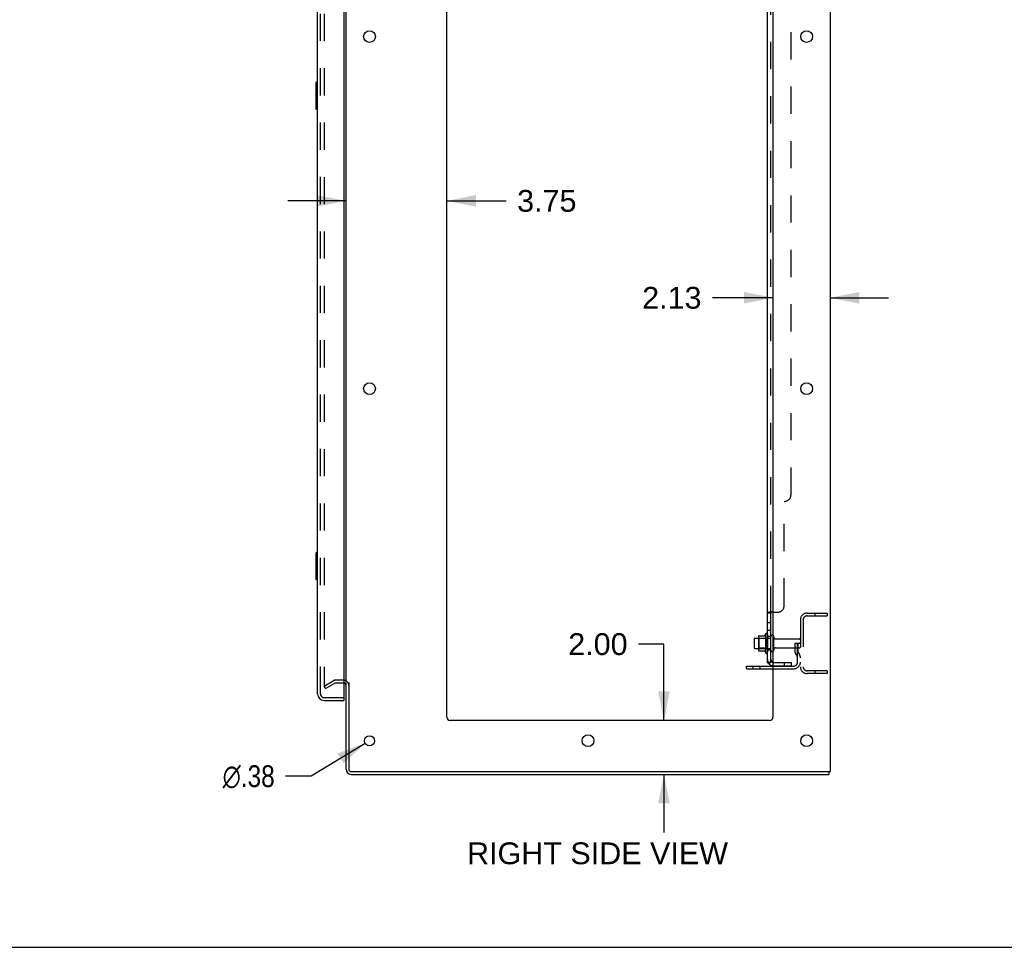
# Model space of a CAD drawing. Header units: inches. Extents: x 0 to 184, y 0 to 119.
# Tile 58 of 113: x 96 to 133, y 0 to 35. Entities that reach past the tile are written whole.
import ezdxf

# ---------------------------------------------------------------- set-up
doc = ezdxf.new("R2010")
doc.units = ezdxf.units.IN
doc.header["$LTSCALE"] = 10.121375
doc.header["$MEASUREMENT"] = 0
doc.linetypes.add('HIDDEN', pattern=[0.2, 0.1, -0.1])
doc.layers.get('0').update_dxf_attribs({"linetype": 'CONTINUOUS'})
for name, color, linetype in [('DEFAULT_2', 8, 'HIDDEN'), ('DIMENSIONS', 7, 'CONTINUOUS'), ('DOOR_ASSEMBLY', 7, 'CONTINUOUS'), ('SUBPANEL', 7, 'CONTINUOUS')]:
    doc.layers.add(name, color=color, linetype=linetype)
doc.styles.get("Standard").update_dxf_attribs({"font": 'arial.ttf'})
doc.styles.add('TEXTSTYLE_1', font='gdt', dxfattribs={"width": 0.8})
doc.dimstyles.new('DIMSTYLE_1', dxfattribs={"dimtxt": 0.811875, "dimasz": 1.0825, "dimexe": 0.09, "dimexo": 0.07, "dimgap": 0.0375, "dimtad": 0, "dimtih": 1, "dimtoh": 1, "dimzin": 4, "dimdsep": 46, "dimtxsty": 'Standard', "dimblk": '_FILLED', "dimblk1": '_FILLED', "dimblk2": '_FILLED', "dimcen": 0.09, "dimadec": 3, "dimazin": 1, "dimtfac": 1, "dimtdec": 3, "dimtofl": 0, "dimtmove": 0, "dimatfit": 3, "dimldrblk": '_FILLED', "dimfxl": 0, "dimtolj": 1, "dimtzin": 4, "dimarcsym": 0})
doc.dimstyles.new('DIMSTYLE_2', dxfattribs={"dimtxt": 0.811875, "dimasz": 1.0825, "dimexe": 0.09, "dimexo": 0.07, "dimgap": 0.09, "dimtad": 0, "dimtih": 1, "dimtoh": 1, "dimzin": 4, "dimdsep": 46, "dimtxsty": 'Standard', "dimblk": '_FILLED', "dimblk1": '_FILLED', "dimblk2": '_FILLED', "dimcen": 0.09, "dimadec": 3, "dimazin": 1, "dimtfac": 1, "dimtdec": 3, "dimtofl": 0, "dimtmove": 0, "dimatfit": 1, "dimldrblk": '_FILLED', "dimfxl": 0, "dimtolj": 1, "dimtzin": 4, "dimarcsym": 0})

# ---------------------------------------------------------------- blocks, each defined once
blk = doc.blocks.new('_FILLED')
at = {"color": 0, "linetype": 'ByBlock'}
blk.add_solid([(0, 0), (-1, 0.2), (-1, -0.2)], dxfattribs=at)
blk = doc.blocks.new('*D17')
at = {"layer": 'DIMENSIONS', "color": 2, "linetype": 'Continuous'}
for p, q in [((108.136, 27.773), (105.971, 27.773)), ((111.886, 27.773), (114.092, 27.773))]:
    blk.add_line(p, q, dxfattribs=at)
at = {"layer": 'DIMENSIONS', "color": 2, "linetype": 'Continuous', "xscale": 1.0825, "yscale": 1.0825, "zscale": 1.0825}
blk.add_blockref('_FILLED', (108.136, 27.773), dxfattribs=at)
at = {"layer": 'DIMENSIONS', "color": 2, "linetype": 'Continuous', "xscale": 1.0825, "yscale": 1.0825, "zscale": 1.0825, "rotation": 180}
blk.add_blockref('_FILLED', (111.886, 27.773), dxfattribs=at)
at = {"layer": 'DIMENSIONS', "color": 2, "linetype": 'Continuous', "insert": (114.498, 28.179), "char_height": 0.8119, "width": 2.20625, "attachment_point": 1, "line_spacing_factor": 0.9}
blk.add_mtext('3.75', dxfattribs=at)
blk = doc.blocks.new('*D18')
at = {"layer": 'DIMENSIONS', "color": 2, "linetype": 'Continuous'}
for p, q in [((124.011, 24.167), (121.761, 24.167)), ((126.136, 24.167), (128.301, 24.167))]:
    blk.add_line(p, q, dxfattribs=at)
at = {"layer": 'DIMENSIONS', "color": 2, "linetype": 'Continuous', "xscale": 1.0825, "yscale": 1.0825, "zscale": 1.0825}
blk.add_blockref('_FILLED', (124.011, 24.167), dxfattribs=at)
at = {"layer": 'DIMENSIONS', "color": 2, "linetype": 'Continuous', "xscale": 1.0825, "yscale": 1.0825, "zscale": 1.0825, "rotation": 180}
blk.add_blockref('_FILLED', (126.136, 24.167), dxfattribs=at)
at = {"layer": 'DIMENSIONS', "color": 2, "linetype": 'Continuous', "insert": (121.355, 24.573), "char_height": 0.8119, "width": 2.20625, "attachment_point": 3, "line_spacing_factor": 0.9}
blk.add_mtext('2.13', dxfattribs=at)
blk = doc.blocks.new('*D19')
at = {"layer": 'DIMENSIONS', "color": 2, "linetype": 'Continuous'}
for p, q in [((119.959, 11.281), (119.012, 11.281)), ((119.959, 8.436), (119.959, 11.281)), ((119.959, 6.436), (119.959, 4.271))]:
    blk.add_line(p, q, dxfattribs=at)
at = {"layer": 'DIMENSIONS', "color": 2, "linetype": 'Continuous', "xscale": 1.0825, "yscale": 1.0825, "zscale": 1.0825}
for p, rotation in [((119.959, 8.436), 270), ((119.959, 6.436), 90)]:
    blk.add_blockref('_FILLED', p, dxfattribs=dict(at, rotation=rotation))
at = {"layer": 'DIMENSIONS', "color": 2, "linetype": 'Continuous', "insert": (118.606, 11.687), "char_height": 0.8119, "width": 2.20625, "attachment_point": 3, "line_spacing_factor": 0.9}
blk.add_mtext('2.00', dxfattribs=at)
blk = doc.blocks.new('*D21')
at = {"layer": 'DIMENSIONS', "color": 2, "linetype": 'Continuous'}
for p, q in [((108.851, 7.589), (106.838, 6.368)), ((106.838, 6.368), (105.891, 6.368))]:
    blk.add_line(p, q, dxfattribs=at)
at = {"layer": 'DIMENSIONS', "color": 2, "linetype": 'Continuous', "xscale": 1.0825, "yscale": 1.0825, "zscale": 1.0825, "rotation": 31.2392584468}
blk.add_blockref('_FILLED', (108.851, 7.589), dxfattribs=at)
at = {"layer": 'DIMENSIONS', "color": 2, "linetype": 'Continuous', "insert": (105.485, 6.774), "char_height": 0.81188, "width": 2.65796, "attachment_point": 3, "line_spacing_factor": 0.9, "style": 'TEXTSTYLE_1'}
blk.add_mtext('{\\fgdt;n}\\fArial;.38', dxfattribs=at)

msp = doc.modelspace()

# ---------------------------------------------------------------- linework, layer by layer
at = {"color": 3, "linetype": 'Continuous'}
for p, q in [((126.136, 74.332), (126.136, 6.54)), ((108.136, 9.884), (108.136, 70.988)), ((111.886, 8.561), (111.886, 70.936)), ((124.011, 70.936), (124.011, 8.561)), ((123.032, 10.467), (124.011, 10.467)), ((108.136, 6.625), (108.136, 9.853)), ((108.24, 9.853), (108.24, 6.63)), ((123.886, 8.436), (112.011, 8.436)), ((108.325, 6.436), (126.084, 6.436)), ((108.33, 6.54), (126.136, 6.54))]:
    msp.add_line(p, q, dxfattribs=at)
at = {"color": 7, "linetype": 'Continuous'}
for p, q in [((123.307, 11.468), (123.307, 11.153)), ((123.337, 11.498), (123.471, 11.498)), ((123.471, 11.567), (123.471, 11.055)), ((123.482, 11.588), (123.709, 11.588)), ((123.737, 11.667), (123.737, 10.955)), ((123.337, 11.123), (123.471, 11.123)), ((123.482, 11.033), (123.709, 11.033)), ((123.032, 10.363), (123.032, 10.467)), ((123.032, 10.363), (124.011, 10.363)), ((126.084, 6.54), (126.084, 6.436)), ((0, 0), (184.025, 0))]:
    msp.add_line(p, q, dxfattribs=at)
at = {"color": 3, "linetype": 'Continuous'}
for centre, radius in [((109.011, 33.886), 0.219), ((125.261, 33.886), 0.219), ((109.011, 20.786), 0.219), ((125.261, 20.786), 0.219), ((109.011, 7.686), 0.188), ((117.136, 7.686), 0.219), ((125.261, 7.686), 0.219)]:
    msp.add_circle(centre, radius, dxfattribs=at)
at = {"color": 7, "linetype": 'Continuous'}
for centre, radius, start, end in [((123.337, 11.468), 0.03, 90, 180), ((123.612, 11.567), 0.141, 174.7919, 180), ((123.482, 11.578), 0.01, 90, 174.8062), ((123.69, 11.598), 0.01, 270, 336.0321), ((124.337, 11.311), 0.698, 149.3369, 156.0321), ((123.769, 11.645), 0.0384, 0, 145.5503), ((123.987, 11.568), 0.055, 64.0906, 180), ((123.337, 11.153), 0.03, 180, 270), ((123.612, 11.055), 0.141, 180, 185.2081), ((123.482, 11.043), 0.01, 185.1938, 270), ((123.69, 11.023), 0.01, 23.9679, 90), ((124.337, 11.311), 0.698, 203.9679, 210.6631), ((123.987, 11.053), 0.055, 180, 295.9094), ((123.769, 10.977), 0.0384, 214.4497, 360), ((108.325, 6.625), 0.085, 180, 270)]:
    msp.add_arc(centre, radius, start, end, dxfattribs=at)
at = {"color": 3, "linetype": 'Continuous'}
for centre, radius, start, end in [((108.051, 9.747), 0.085, 0, 85.9503), ((112.011, 8.561), 0.125, 180, 270), ((123.886, 8.561), 0.125, 270, 360), ((108.325, 6.625), 0.189, 180, 270), ((108.33, 6.63), 0.09, 180, 270)]:
    msp.add_arc(centre, radius, start, end, dxfattribs=at)
at = {"layer": 'DEFAULT_2', "color": 8, "linetype": 'HIDDEN'}
for p, q in [((107.323, 71.17), (107.323, 9.702)), ((125.032, 12.189), (125.032, 10.432)), ((125.136, 12.189), (125.136, 10.432)), ((125.278, 12.436), (126.032, 12.436)), ((125.278, 12.332), (126.032, 12.332)), ((125.562, 12.436), (125.562, 12.332)), ((126.032, 12.436), (126.032, 12.332)), ((123.491, 11.494), (123.471, 11.514)), ((123.471, 11.498), (123.932, 11.498)), ((123.787, 11.494), (123.491, 11.494)), ((123.491, 11.494), (123.491, 11.127)), ((123.787, 11.494), (123.807, 11.514)), ((123.787, 11.494), (123.787, 11.127)), ((123.807, 11.645), (123.807, 10.977)), ((123.932, 11.053), (123.932, 11.568)), ((124.042, 11.053), (124.042, 11.568)), ((124.104, 11.476), (125.002, 11.476)), ((123.491, 11.127), (123.471, 11.107)), ((123.471, 11.123), (123.932, 11.123)), ((123.787, 11.127), (123.491, 11.127)), ((123.787, 11.127), (123.807, 11.107)), ((124.104, 11.146), (125.002, 11.146)), ((124.838, 11.311), (124.928, 11.311)), ((124.838, 10.97), (124.838, 11.311)), ((124.942, 11.136), (124.838, 11.136)), ((124.928, 11.311), (125.032, 11.311)), ((124.928, 10.61), (124.928, 11.311)), ((124.942, 10.97), (124.942, 11.311)), ((125.032, 11.311), (124.993, 11.311)), ((124.859, 10.904), (124.908, 10.836)), ((124.944, 10.965), (124.993, 10.897)), ((123.279, 10.363), (123.279, 10.467)), ((123.535, 10.363), (123.535, 10.467)), ((124.011, 10.467), (124.785, 10.467)), ((124.011, 10.363), (124.785, 10.363)), ((126.032, 10.29), (125.278, 10.29)), ((125.562, 10.29), (125.562, 10.186)), ((126.032, 10.29), (126.032, 10.186)), ((107.323, 9.721), (107.663, 9.918)), ((108.051, 9.936), (107.732, 9.936)), ((126.032, 10.186), (125.278, 10.186)), ((107.375, 9.631), (107.323, 9.721)), ((107.375, 9.631), (107.715, 9.828)), ((108.051, 9.832), (107.732, 9.832))]:
    msp.add_line(p, q, dxfattribs=at)
for points in [[(107.323, 9.702), (107.324, 9.699), (107.324, 9.697), (107.324, 9.695)], [(107.341, 9.682), (107.339, 9.682), (107.337, 9.682), (107.335, 9.683), (107.333, 9.683), (107.332, 9.685), (107.33, 9.686), (107.329, 9.687), (107.327, 9.689), (107.326, 9.691), (107.325, 9.693), (107.324, 9.695)], [(107.349, 9.684), (107.347, 9.683), (107.345, 9.682), (107.343, 9.682), (107.341, 9.682), (107.341, 9.682)]]:
    msp.add_lwpolyline(points, dxfattribs=at)
for centre, radius, start, end in [((125.278, 12.189), 0.246, 90, 180), ((125.278, 12.189), 0.142, 90, 180), ((123.987, 11.568), 0.055, 360, 64.0906), ((124.104, 11.538), 0.0625, 180, 270), ((125.002, 11.446), 0.03, 360, 90), ((123.987, 11.053), 0.055, 295.9094, 0), ((124.104, 11.083), 0.0625, 90, 180), ((125.002, 11.176), 0.03, 270, 0), ((124.952, 10.97), 0.114, 180, 215.7539), ((124.824, 10.775), 0.104, 0, 35.7539), ((124.952, 10.97), 0.01, 180, 215.7539), ((124.824, 10.775), 0.208, 0, 35.7539), ((124.785, 10.61), 0.246, 270, 360), ((124.785, 10.61), 0.142, 270, 360), ((125.278, 10.432), 0.246, 180, 270), ((125.278, 10.432), 0.142, 180, 270), ((107.732, 9.799), 0.137, 90, 120), ((108.051, 9.747), 0.189, 0, 90), ((107.732, 9.799), 0.033, 90, 120)]:
    msp.add_arc(centre, radius, start, end, dxfattribs=at)
at = {"layer": 'DOOR_ASSEMBLY', "color": 3, "linetype": 'Continuous'}
for p, q in [((107.078, 9.432), (107.078, 71.439)), ((108.057, 71.562), (108.057, 9.31)), ((107.324, 9.186), (108.057, 9.186))]:
    msp.add_line(p, q, dxfattribs=at)
at = {"layer": 'DOOR_ASSEMBLY', "color": 8, "linetype": 'HIDDEN'}
for p, q in [((107.182, 9.432), (107.182, 71.439)), ((107.324, 9.29), (108.037, 9.29))]:
    msp.add_line(p, q, dxfattribs=at)
at = {"layer": 'DOOR_ASSEMBLY', "color": 7, "linetype": 'Continuous'}
for p, q in [((107.018, 32.171), (107.018, 31.201)), ((107.078, 32.186), (107.033, 32.186)), ((107.065, 32.086), (107.065, 31.286)), ((107.033, 31.186), (107.078, 31.186)), ((107.018, 14.671), (107.018, 13.701)), ((107.078, 14.686), (107.033, 14.686)), ((107.065, 14.586), (107.065, 13.786)), ((107.033, 13.686), (107.078, 13.686)), ((108.037, 9.29), (108.057, 9.29)), ((108.057, 9.29), (108.057, 9.186))]:
    msp.add_line(p, q, dxfattribs=at)
for points in [[(107.063, 32.122), (107.063, 32.116), (107.064, 32.111), (107.064, 32.105), (107.064, 32.099), (107.065, 32.092), (107.065, 32.086)], [(107.065, 31.286), (107.065, 31.28), (107.064, 31.273), (107.064, 31.267), (107.064, 31.261), (107.063, 31.255), (107.063, 31.25)], [(107.063, 14.622), (107.063, 14.616), (107.064, 14.611), (107.064, 14.605), (107.064, 14.599), (107.065, 14.592), (107.065, 14.586)], [(107.065, 13.786), (107.065, 13.78), (107.064, 13.773), (107.064, 13.767), (107.064, 13.761), (107.063, 13.755), (107.063, 13.75)]]:
    msp.add_lwpolyline(points, dxfattribs=at)
for centre, radius, start, end in [((107.033, 32.171), 0.015, 90, 180), ((107.063, 32.171), 0.015, 0, 90), ((107.033, 31.201), 0.015, 180, 270), ((107.063, 31.201), 0.015, 270, 360), ((107.033, 14.671), 0.015, 90, 180), ((107.063, 14.671), 0.015, 0, 90), ((107.033, 13.701), 0.015, 180, 270), ((107.063, 13.701), 0.015, 270, 360), ((107.242, 9.576), 0.26, 270, 272.6118)]:
    msp.add_arc(centre, radius, start, end, dxfattribs=at)
at = {"layer": 'DOOR_ASSEMBLY', "color": 3, "linetype": 'Continuous'}
for centre, radius, start, end in [((107.324, 9.432), 0.246, 180, 270), ((108.037, 9.31), 0.02, 270, 360)]:
    msp.add_arc(centre, radius, start, end, dxfattribs=at)
at = {"layer": 'DOOR_ASSEMBLY', "color": 8, "linetype": 'HIDDEN'}
msp.add_arc((107.324, 9.432), 0.142, 180, 270, dxfattribs=at)
at = {"layer": 'SUBPANEL', "color": 3, "linetype": 'Continuous'}
for p, q in [((123.807, 10.592), (123.807, 70.28)), ((124.011, 12.467), (123.861, 12.467))]:
    msp.add_line(p, q, dxfattribs=at)
at = {"layer": 'SUBPANEL', "color": 8, "linetype": 'HIDDEN'}
for p, q in [((123.932, 12.432), (123.932, 68.44)), ((124.682, 16.842), (124.682, 64.03)), ((124.432, 12.717), (124.432, 16.592)), ((123.861, 12.467), (123.859, 12.466)), ((123.958, 12.462), (123.958, 12.461)), ((124.011, 12.467), (124.182, 12.467)), ((123.932, 12.07), (123.807, 12.07)), ((123.932, 11.789), (123.807, 11.789)), ((123.932, 11.561), (123.807, 11.561)), ((123.932, 11.061), (123.807, 11.061)), ((123.908, 10.592), (123.957, 10.633)), ((124.044, 10.592), (124.682, 10.592)), ((124.682, 10.467), (124.044, 10.467)), ((124.432, 10.592), (124.432, 10.467)), ((124.682, 10.592), (124.682, 10.467))]:
    msp.add_line(p, q, dxfattribs=at)
at = {"layer": 'SUBPANEL', "color": 7, "linetype": 'Continuous'}
for p, q in [((123.932, 12.432), (123.807, 12.432)), ((123.932, 10.592), (123.932, 12.432)), ((123.932, 10.592), (123.807, 10.592)), ((123.861, 10.554), (123.908, 10.592))]:
    msp.add_line(p, q, dxfattribs=at)
at = {"layer": 'SUBPANEL', "color": 3, "linetype": 'Continuous'}
for points in [[(123.833, 12.453), (123.83, 12.452), (123.826, 12.45), (123.823, 12.449), (123.82, 12.447), (123.817, 12.446), (123.815, 12.444), (123.812, 12.442), (123.81, 12.44), (123.809, 12.438), (123.808, 12.436), (123.807, 12.435), (123.807, 12.433), (123.807, 12.432)], [(123.861, 12.467), (123.859, 12.466), (123.857, 12.464), (123.854, 12.462), (123.851, 12.461), (123.847, 12.459), (123.844, 12.458), (123.84, 12.456), (123.833, 12.453)], [(123.837, 10.569), (123.83, 10.572), (123.826, 10.574), (123.823, 10.575), (123.82, 10.577), (123.817, 10.578), (123.815, 10.58), (123.812, 10.582), (123.81, 10.584), (123.809, 10.586), (123.808, 10.587), (123.807, 10.589), (123.807, 10.591), (123.807, 10.592)], [(123.861, 10.554), (123.859, 10.556), (123.857, 10.558), (123.854, 10.56), (123.851, 10.562), (123.847, 10.564), (123.844, 10.566), (123.84, 10.567), (123.837, 10.569)]]:
    msp.add_lwpolyline(points, dxfattribs=at)
at = {"layer": 'SUBPANEL', "color": 8, "linetype": 'HIDDEN'}
for points in [[(123.82, 12.447), (123.817, 12.446), (123.815, 12.444), (123.812, 12.442), (123.81, 12.44), (123.809, 12.438), (123.808, 12.436)], [(123.857, 12.464), (123.854, 12.462), (123.851, 12.461)], [(123.957, 12.459), (123.957, 12.457), (123.956, 12.456), (123.955, 12.454), (123.953, 12.453), (123.952, 12.452), (123.95, 12.45), (123.948, 12.449)], [(123.957, 12.467), (123.958, 12.465), (123.958, 12.464), (123.958, 12.462)], [(123.807, 12.435), (123.807, 12.433), (123.807, 12.432)], [(123.935, 12.439), (123.934, 12.438), (123.933, 12.436), (123.932, 12.435)], [(123.932, 12.435), (123.932, 12.433), (123.932, 12.432)], [(123.941, 12.443), (123.939, 12.442), (123.937, 12.441), (123.935, 12.439)], [(123.873, 10.592), (123.872, 10.592), (123.872, 10.592), (123.872, 10.592), (123.872, 10.592), (123.873, 10.592), (123.873, 10.592), (123.873, 10.592), (123.874, 10.592), (123.874, 10.592), (123.875, 10.592), (123.875, 10.592)], [(123.936, 10.615), (123.936, 10.615), (123.936, 10.615), (123.936, 10.615), (123.935, 10.615), (123.935, 10.615), (123.935, 10.614), (123.934, 10.614), (123.934, 10.614), (123.933, 10.614), (123.933, 10.613), (123.932, 10.613), (123.932, 10.613), (123.931, 10.612), (123.93, 10.612), (123.93, 10.612), (123.929, 10.611), (123.929, 10.611), (123.928, 10.611), (123.927, 10.61), (123.927, 10.61), (123.926, 10.61), (123.925, 10.609), (123.925, 10.609), (123.924, 10.609), (123.923, 10.608), (123.922, 10.608), (123.922, 10.607), (123.921, 10.607), (123.92, 10.607), (123.919, 10.606), (123.919, 10.606), (123.918, 10.606), (123.917, 10.605), (123.916, 10.605), (123.915, 10.605), (123.914, 10.604), (123.914, 10.604), (123.913, 10.604), (123.912, 10.603), (123.911, 10.603), (123.91, 10.602), (123.909, 10.602), (123.908, 10.602), (123.907, 10.601), (123.906, 10.601), (123.905, 10.601), (123.904, 10.6), (123.903, 10.6), (123.902, 10.6), (123.901, 10.599), (123.9, 10.599), (123.899, 10.598), (123.898, 10.598), (123.897, 10.598), (123.896, 10.597), (123.895, 10.597), (123.894, 10.597), (123.892, 10.597), (123.891, 10.596), (123.89, 10.596), (123.889, 10.596), (123.888, 10.595), (123.887, 10.595), (123.886, 10.595), (123.885, 10.595), (123.884, 10.594), (123.883, 10.594), (123.883, 10.594), (123.882, 10.594), (123.881, 10.594), (123.88, 10.593), (123.879, 10.593), (123.878, 10.593), (123.877, 10.593), (123.876, 10.593), (123.876, 10.593), (123.875, 10.592), (123.874, 10.592), (123.873, 10.592), (123.873, 10.592), (123.873, 10.592), (123.873, 10.592)], [(123.932, 10.612), (123.933, 10.613), (123.933, 10.613), (123.934, 10.613), (123.934, 10.614), (123.934, 10.614), (123.935, 10.614), (123.935, 10.615), (123.936, 10.615), (123.936, 10.615), (123.936, 10.615), (123.936, 10.615), (123.936, 10.615)], [(123.934, 10.6), (123.933, 10.598), (123.932, 10.596), (123.932, 10.594), (123.932, 10.592)]]:
    msp.add_lwpolyline(points, dxfattribs=at)
at = {"layer": 'SUBPANEL', "color": 7, "linetype": 'Continuous'}
for points in [[(123.946, 12.447), (123.943, 12.445), (123.941, 12.443), (123.939, 12.442), (123.937, 12.441), (123.935, 12.439), (123.934, 12.438), (123.933, 12.436), (123.932, 12.435), (123.932, 12.433), (123.932, 12.432)], [(123.957, 12.467), (123.958, 12.465), (123.958, 12.464), (123.958, 12.462), (123.958, 12.461), (123.957, 12.459), (123.957, 12.457), (123.956, 12.456), (123.955, 12.454), (123.953, 12.453), (123.952, 12.452), (123.95, 12.45), (123.948, 12.449), (123.946, 12.447)], [(123.95, 10.62), (123.946, 10.616), (123.945, 10.614), (123.943, 10.612), (123.941, 10.609), (123.939, 10.607)], [(123.957, 10.633), (123.958, 10.632), (123.958, 10.632), (123.958, 10.631), (123.958, 10.63), (123.957, 10.629), (123.957, 10.628), (123.956, 10.626), (123.955, 10.625), (123.953, 10.623), (123.952, 10.621), (123.95, 10.62)], [(123.939, 10.607), (123.937, 10.605), (123.935, 10.602), (123.934, 10.6)]]:
    msp.add_lwpolyline(points, dxfattribs=at)
at = {"layer": 'SUBPANEL', "color": 8, "linetype": 'HIDDEN'}
for centre, radius, start, end in [((124.432, 16.842), 0.25, 270, 360), ((124.182, 12.717), 0.25, 270, 360), ((124.044, 10.704), 0.237, 180, 219.4342), ((124.044, 10.704), 0.112, 252.8564, 270), ((124.044, 10.704), 0.237, 261.9942, 270)]:
    msp.add_arc(centre, radius, start, end, dxfattribs=at)
at = {"layer": 'SUBPANEL', "color": 7, "linetype": 'Continuous'}
msp.add_arc((124.044, 10.704), 0.112, 180, 252.8564, dxfattribs=at)
at = {"layer": 'SUBPANEL', "color": 3, "linetype": 'Continuous'}
msp.add_arc((124.044, 10.704), 0.237, 219.4342, 261.9942, dxfattribs=at)

# ---------------------------------------------------------------- texts
at = {"layer": 'DIMENSIONS', "color": 2, "linetype": 'Continuous', "insert": (117.487, 3.904), "char_height": 0.81188, "width": 9.68214, "attachment_point": 2, "line_spacing_factor": 0.9}
msp.add_mtext('RIGHT SIDE VIEW', dxfattribs=at)

# ---------------------------------------------------------------- dimensions: what is measured, and where the dimension line sits
at = {"layer": 'DIMENSIONS', "color": 2, "linetype": 'Continuous'}
for base, p1, p2, picture, middle in [((111.886, 27.773), (108.136, 9.884), (111.886, 8.561), '*D17', (115.603, 27.769)), ((126.135980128, 24.166897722), (124.010980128, 8.560973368), (126.135980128, 6.539973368), '*D18', (120.241726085, 24.162370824))]:
    dim = msp.add_linear_dim(base=base, p1=p1, p2=p2, dimstyle='DIMSTYLE_1', dxfattribs=at)
    dim.commit()
    dim.dimension.update_dxf_attribs({"geometry": picture, "text_midpoint": middle, "dimtype": 160})
dim = msp.add_linear_dim(base=(119.959, 6.436), p1=(112.011, 8.436), p2=(108.325, 6.436), angle=270, dimstyle='DIMSTYLE_1', dxfattribs=at)
dim.commit()
dim.dimension.update_dxf_attribs({"geometry": '*D19', "text_midpoint": (117.493, 11.276), "dimtype": 160})
dim = msp.add_diameter_dim_2p(p1=(108.851, 7.589), p2=(109.171, 7.783), text='%%c<>', dimstyle='DIMSTYLE_2', override={"dimpost": '<>'}, dxfattribs=at)
dim.commit()
dim.dimension.update_dxf_attribs({"geometry": '*D21', "text_midpoint": (104.156, 6.368), "dimtype": 163})

doc.saveas('drawing.dxf')
